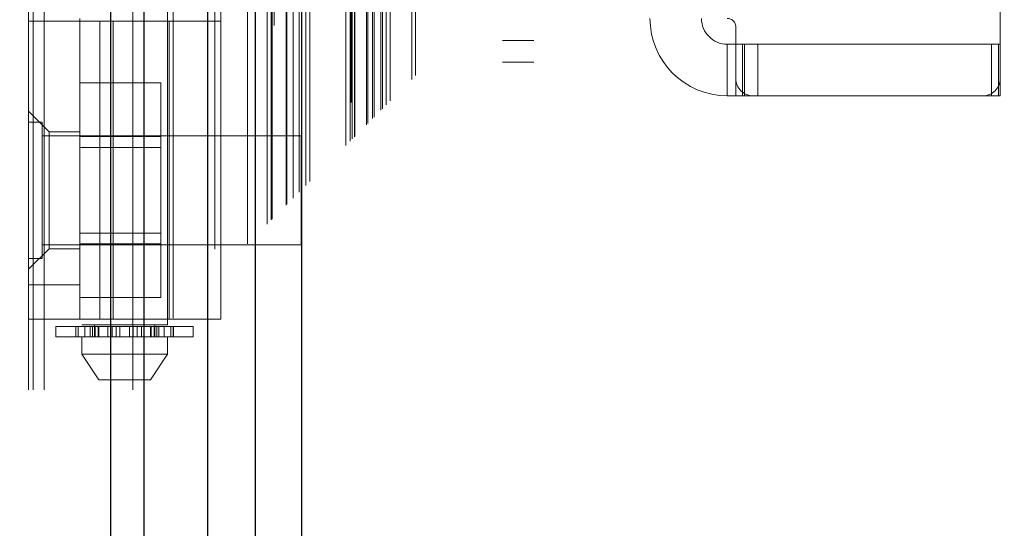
# Model space of a CAD drawing. Header units: inches. Extents: x 0.2 to 10.8, y 0.2 to 8.2.
# Tile 83 of 171: x 3.0199 to 3.1328, y 3.8255 to 3.8837. Entities that reach past the tile are written whole.
import ezdxf

# ---------------------------------------------------------------- set-up
doc = ezdxf.new("R2010")
doc.units = ezdxf.units.IN
doc.header["$MEASUREMENT"] = 0
doc.linetypes.add('HIDDEN', pattern=[0.075, 0.05, -0.025])
doc.layers.add('DIMENSIONS', color=140, linetype='Continuous')
doc.layers.add('SLD-0', color=179, linetype='Continuous')
doc.styles.add('SLDTEXTSTYLE0', font='TXT', dxfattribs={"width": 0.7})
doc.dimstyles.new('SLDDIMSTYLE0', dxfattribs={"dimtxt": 0.084961, "dimasz": 0.13, "dimexe": 0, "dimexo": 0.0625, "dimgap": 0.02124, "dimtad": 0, "dimtih": 1, "dimtoh": 1, "dimlfac": 20, "dimrnd": 1e-09, "dimzin": 12, "dimdsep": 46, "dimtxsty": 'SLDTEXTSTYLE0', "dimsah": 1, "dimcen": 0.09, "dimadec": 0, "dimazin": 3, "dimtfac": 1, "dimtofl": 0, "dimtmove": 0, "dimatfit": 3, "dimfxl": 0, "dimfrac": 2, "dimtolj": 1, "dimtzin": 12, "dimarcsym": 0})

# ---------------------------------------------------------------- blocks, each defined once
blk = doc.blocks.new('_D')
at = {"layer": 'DIMENSIONS'}
for p, q in [((3.13996, 5.26916), (2.5826, 5.26916)), ((2.7076, 5.26916), (2.7076, 4.38519)), ((2.51069, 4.23114), (2.48216, 4.23114)), ((2.48216, 4.23114), (2.48216, 4.09611)), ((2.90452, 4.23114), (2.93305, 4.23114)), ((2.93305, 4.23114), (2.93305, 4.09611)), ((2.48216, 4.09611), (2.51069, 4.09611)), ((2.93305, 4.09611), (2.90452, 4.09611)), ((2.7076, 3.17499), (2.7076, 4.07709)), ((3.13996, 3.17499), (2.5826, 3.17499))]:
    blk.add_line(p, q, dxfattribs=at)
for points in [[(2.7076, 5.26916), (2.6876, 5.13916), (2.7276, 5.13916)], [(2.7076, 3.17499), (2.7276, 3.30499), (2.6876, 3.30499)]]:
    blk.add_solid(points, dxfattribs=at)
at = {"layer": 'DIMENSIONS', "char_height": 0.083333, "attachment_point": 1, "style": 'SLDTEXTSTYLE0'}
for s, insert in [('41.88', (2.54603, 4.35758)), ('1063.8', (2.51069, 4.20353))]:
    blk.add_mtext(s, dxfattribs=dict(at, insert=insert))

msp = doc.modelspace()

# ---------------------------------------------------------------- linework, layer by layer
at = {"layer": 'SLD-0', "linetype": 'HIDDEN', "lineweight": 18}
for p, q in [((3.0227218, 3.0413208), (3.0227218, 5.7725526)), ((3.0209218, 3.0413208), (3.0209218, 5.4088184)), ((3.021449, 3.0413208), (3.021449, 5.4081103)), ((3.0227218, 3.0413208), (3.0227218, 5.4075115)), ((3.0328946, 3.0413208), (3.0328946, 5.4027261)), ((3.0341673, 3.0413208), (3.0341673, 5.4025708)), ((3.0369489, 5.3951857), (3.0369489, 3.048966)), ((3.0375032, 3.0495095), (3.0375032, 5.3946388)), ((3.0423051, 3.0574071), (3.0423051, 5.3867412)), ((3.042985, 3.0574713), (3.042985, 5.386677)), ((3.0450049, 5.3871566), (3.0450049, 3.0569917)), ((3.0460262, 3.0580325), (3.0460262, 5.3861158)), ((3.0465693, 5.3855724), (3.0465693, 3.0585745)), ((3.048276, 3.0602823), (3.048276, 5.383866)), ((3.0487644, 3.0607707), (3.0487644, 5.3833776)), ((3.0488542, 3.0608605), (3.0488542, 5.3832878)), ((3.0490986, 5.3830506), (3.0490986, 3.0611072)), ((3.0504556, 5.3817059), (3.0504556, 3.0624424)), ((3.0504741, 3.0624791), (3.0504741, 5.3816701)), ((3.0505545, 3.0625608), (3.0505545, 5.3815875)), ((3.051271, 3.063284), (3.051271, 5.3808593)), ((3.0519459, 3.0639521), (3.0519459, 5.3801961)), ((3.0522282, 5.3799388), (3.0522282, 3.0642095)), ((3.0527273, 3.0647336), (3.0527273, 5.3794147)), ((3.0531657, 3.065172), (3.0531657, 5.3789763)), ((3.0572961, 3.0693024), (3.0572961, 5.3748459)), ((3.0577961, 3.0698024), (3.0577961, 5.3743459)), ((3.0580461, 5.3740959), (3.0580461, 3.0700524)), ((3.0580461, 3.0700524), (3.0580461, 5.3740959)), ((3.0582961, 3.0703024), (3.0582961, 5.3738459)), ((3.0583247, 3.0703128), (3.0583247, 5.3738205)), ((3.0596711, 3.0716774), (3.0596711, 5.3724709)), ((3.0596711, 3.0716774), (3.0596711, 5.3724709)), ((3.0598156, 3.0718219), (3.0598156, 5.3723264)), ((3.0603732, 3.0723795), (3.0603732, 5.3717688)), ((3.0605461, 3.0725524), (3.0605461, 5.3715959)), ((3.0615196, 3.0735153), (3.0615196, 5.3706332)), ((3.061944, 3.0739503), (3.061944, 5.370198)), ((3.0624078, 3.0744141), (3.0624078, 5.3697342)), ((3.0648621, 3.0768684), (3.0648621, 5.3672799)), ((3.0652991, 3.0773087), (3.0652991, 5.3668535)), ((3.0734718, 3.0907708), (3.0734718, 5.3533208)), ((3.0734718, 3.0907708), (3.0734718, 5.3533208)), ((3.0752718, 3.0907708), (3.0752718, 5.3533208)), ((3.0788718, 3.0907708), (3.0788718, 5.3533208)), ((3.0579096, 3.1135991), (3.0579096, 5.3305491)), ((3.0615096, 3.1135991), (3.0615096, 5.3305491)), ((3.0633096, 3.1135991), (3.0633096, 5.3305491)), ((3.0633096, 3.1135991), (3.0633096, 5.3305491)), ((3.0270241, 3.9963834), (3.0270241, 3.8487456)), ((3.0368666, 3.8487456), (3.0368666, 3.9963834)), ((3.1323391, 3.876966), (3.1323391, 3.9694857)), ((3.0268273, 3.8838558), (3.0268273, 3.8835605)), ((3.0209218, 3.8835605), (3.042969, 3.8835605)), ((3.0268273, 3.849407), (3.0268273, 3.8835605)), ((3.0290923, 3.849407), (3.0290923, 3.8835605)), ((3.0306207, 3.8835605), (3.0306207, 3.849407)), ((3.0370635, 3.849407), (3.0370635, 3.8835605)), ((3.042969, 3.849407), (3.042969, 3.8835605)), ((3.1020241, 3.8828716), (3.1020241, 3.876966)), ((3.0752718, 3.8813458), (3.0788718, 3.8813458)), ((3.1010399, 3.880903), (3.1010399, 3.8749975)), ((3.1010399, 3.880903), (3.1020241, 3.880903)), ((3.1020241, 3.880903), (3.1030084, 3.880903)), ((3.1027856, 3.8749975), (3.1027856, 3.880903)), ((3.1030084, 3.8749975), (3.1030084, 3.880903)), ((3.1313548, 3.880903), (3.1030084, 3.880903)), ((3.10454, 3.8749975), (3.10454, 3.880903)), ((3.1313548, 3.880903), (3.1323391, 3.880903)), ((3.1313548, 3.8749975), (3.1313548, 3.880903)), ((3.132125, 3.8749975), (3.132125, 3.880903)), ((3.0752718, 3.8788458), (3.0788718, 3.8788458)), ((3.1020241, 3.8749975), (3.1020241, 3.876966)), ((3.1323391, 3.8749975), (3.1323391, 3.876966)), ((3.0268273, 3.8764683), (3.0360773, 3.8764683)), ((3.0360773, 3.8703195), (3.0360773, 3.8764683)), ((3.1020241, 3.8749975), (3.1010399, 3.8749975)), ((3.1030084, 3.8749975), (3.1020241, 3.8749975)), ((3.1039926, 3.8749975), (3.1030084, 3.8749975)), ((3.1039926, 3.8749975), (3.1303706, 3.8749975)), ((3.1313548, 3.8749975), (3.1303706, 3.8749975)), ((3.1323391, 3.8749975), (3.1313548, 3.8749975)), ((3.023284, 3.8708637), (3.0209218, 3.8732259)), ((3.0224843, 3.8719833), (3.0209218, 3.8719833)), ((3.0224843, 3.8563583), (3.0224843, 3.8719833)), ((3.0521718, 3.8704208), (3.0224843, 3.8704208)), ((3.023284, 3.8708637), (3.023284, 3.8641708)), ((3.0268273, 3.8708637), (3.023284, 3.8708637)), ((3.0268273, 3.8703195), (3.0360773, 3.8703195)), ((3.0360773, 3.858022), (3.0360773, 3.8703195)), ((3.0521718, 3.8579208), (3.0521718, 3.8704208)), ((3.0360773, 3.8690683), (3.0268273, 3.8690683)), ((3.023284, 3.8641708), (3.023284, 3.8574779)), ((3.0268273, 3.8592733), (3.0360773, 3.8592733)), ((3.0224843, 3.8579208), (3.0521718, 3.8579208)), ((3.0268273, 3.858022), (3.0360773, 3.858022)), ((3.0360773, 3.8518732), (3.0360773, 3.858022)), ((3.0209218, 3.8551156), (3.023284, 3.8574779)), ((3.023284, 3.8574779), (3.0268273, 3.8574779)), ((3.0209218, 3.8563583), (3.0224843, 3.8563583)), ((3.0268273, 3.853344), (3.0209218, 3.853344)), ((3.0268273, 3.8518732), (3.0360773, 3.8518732)), ((3.042969, 3.849407), (3.0209218, 3.849407)), ((3.0368666, 3.8487456), (3.0270241, 3.8487456)), ((3.0285005, 3.8487456), (3.0285005, 3.8473676)), ((3.0353903, 3.8473676), (3.0353903, 3.8487456)), ((3.0240714, 3.8485487), (3.0273997, 3.8485487)), ((3.0240714, 3.8485487), (3.0240714, 3.8473676)), ((3.0263432, 3.8485487), (3.0263432, 3.8473676)), ((3.0263648, 3.8473676), (3.0263648, 3.8485487)), ((3.026635, 3.8485487), (3.026635, 3.8473676)), ((3.0273997, 3.8485487), (3.0273997, 3.8473676)), ((3.0273997, 3.8485487), (3.0280113, 3.8485487)), ((3.0280113, 3.8473676), (3.0280113, 3.8485487)), ((3.0280113, 3.8485487), (3.0289596, 3.8485487)), ((3.0282571, 3.8473676), (3.0282571, 3.8485487)), ((3.0285005, 3.8485487), (3.0285005, 3.8473676)), ((3.028544, 3.8485487), (3.028544, 3.8473676)), ((3.028549, 3.8473676), (3.028549, 3.8485487)), ((3.0289209, 3.8473676), (3.0289209, 3.8485487)), ((3.0289596, 3.8485487), (3.0289596, 3.8473676)), ((3.0289596, 3.8485487), (3.028969, 3.8485487)), ((3.0289596, 3.8485487), (3.0300134, 3.8485487)), ((3.028969, 3.8473676), (3.028969, 3.8485487)), ((3.0300134, 3.8485487), (3.0300134, 3.8473676)), ((3.0300134, 3.8485487), (3.0305225, 3.8485487)), ((3.0305225, 3.8473676), (3.0305225, 3.8485487)), ((3.0305225, 3.8485487), (3.0309571, 3.8485487)), ((3.0309571, 3.8485487), (3.0309571, 3.8473676)), ((3.0309571, 3.8485487), (3.0313998, 3.8485487)), ((3.0313998, 3.8473676), (3.0313998, 3.8485487)), ((3.0313998, 3.8485487), (3.032491, 3.8485487)), ((3.032491, 3.8485487), (3.032491, 3.8473676)), ((3.032491, 3.8485487), (3.0329336, 3.8485487)), ((3.0329336, 3.8473676), (3.0329336, 3.8485487)), ((3.0329336, 3.8485487), (3.0333683, 3.8485487)), ((3.0333683, 3.8485487), (3.0333683, 3.8473676)), ((3.0333683, 3.8485487), (3.0338774, 3.8485487)), ((3.0338774, 3.8473676), (3.0338774, 3.8485487)), ((3.0338774, 3.8485487), (3.0349218, 3.8485487)), ((3.0349218, 3.8485487), (3.0349312, 3.8485487)), ((3.0349218, 3.8485487), (3.0349218, 3.8473676)), ((3.0349312, 3.8473676), (3.0349312, 3.8485487)), ((3.0349312, 3.8485487), (3.0358794, 3.8485487)), ((3.0349698, 3.8485487), (3.0349698, 3.8473676)), ((3.0353418, 3.8485487), (3.0353418, 3.8473676)), ((3.0353468, 3.8473676), (3.0353468, 3.8485487)), ((3.0353903, 3.8473676), (3.0353903, 3.8485487)), ((3.0356336, 3.8485487), (3.0356336, 3.8473676)), ((3.0358794, 3.8485487), (3.0358794, 3.8473676)), ((3.0358794, 3.8485487), (3.0364911, 3.8485487)), ((3.0364911, 3.8473676), (3.0364911, 3.8485487)), ((3.0364911, 3.8485487), (3.0398194, 3.8485487)), ((3.0372558, 3.8473676), (3.0372558, 3.8485487)), ((3.0375259, 3.8485487), (3.0375259, 3.8473676)), ((3.0375476, 3.8473676), (3.0375476, 3.8485487)), ((3.0398194, 3.8473676), (3.0398194, 3.8485487)), ((3.0273997, 3.8473676), (3.0240714, 3.8473676)), ((3.0270241, 3.8473676), (3.0270241, 3.8453991)), ((3.0280113, 3.8473676), (3.0273997, 3.8473676)), ((3.0285877, 3.8473676), (3.0280113, 3.8473676)), ((3.028544, 3.8473676), (3.0353031, 3.8473676)), ((3.0358794, 3.8473676), (3.0353031, 3.8473676)), ((3.0364911, 3.8473676), (3.0358794, 3.8473676)), ((3.0398194, 3.8473676), (3.0364911, 3.8473676)), ((3.0368666, 3.8453991), (3.0368666, 3.8473676)), ((3.0270241, 3.8453991), (3.0368666, 3.8453991)), ((3.0270241, 3.8453991), (3.0289926, 3.8424464)), ((3.0348981, 3.8424464), (3.0368666, 3.8453991)), ((3.0289926, 3.8424464), (3.0348981, 3.8424464))]:
    msp.add_line(p, q, dxfattribs=at)
at = {"layer": 'SLD-0', "linetype": 'Continuous', "lineweight": 25}
for p, q in [((3.030349, 3.0413208), (3.030349, 5.4027261)), ((3.0341673, 3.0413208), (3.0341673, 5.4025708)), ((3.0414596, 5.3871566), (3.0414596, 3.0569917)), ((3.0469103, 5.3817059), (3.0469103, 3.0624424)), ((3.0522282, 5.3799388), (3.0522282, 3.0642095))]:
    msp.add_line(p, q, dxfattribs=at)
at = {"layer": 'SLD-0', "linetype": 'HIDDEN', "lineweight": 18, "flags": 128}
msp.add_lwpolyline([(3.0579238, 5.3742093), (3.0579244, 4.1977055), (3.0579238, 3.0699485)], dxfattribs=at)
at = {"layer": 'SLD-0', "linetype": 'HIDDEN', "lineweight": 18}
for centre, radius, start, end in [((3.1010399, 3.8838558), 0.0088583, 180, 270), ((3.1010399, 3.8838558), 0.0029528, 180, 270), ((3.1010399, 3.8828716), 0.0009843, 0, 90), ((3.1039926, 3.876966), 0.0019685, 180, 270), ((3.1303706, 3.876966), 0.0019685, 270, 0)]:
    msp.add_arc(centre, radius, start, end, dxfattribs=at)
msp.add_open_spline([(3.0613271, 3.0733383), (3.0613258, 3.0764195), (3.0613221, 3.0847804), (3.0613223, 3.0988538), (3.0613233, 3.115487), (3.0613239, 3.1323381), (3.0613233, 3.1586738), (3.0613235, 3.1945858), (3.0613234, 3.2793573), (3.0613235, 3.4459955), (3.0613234, 3.7707452), (3.0613234, 4.26624), (3.0613237, 4.7209462), (3.0613232, 5.0585966), (3.061324, 5.1816665), (3.0613231, 5.2588976), (3.0613242, 5.290587), (3.0613227, 5.3166768), (3.0613222, 5.3367156), (3.0613247, 5.3497503), (3.0613301, 5.3609321), (3.061337, 5.3677281), (3.0613402, 5.3707973)], degree=3, knots=[0, 0, 0, 0, 0.00402339, 0.01091756, 0.01837698, 0.02574282, 0.03292153, 0.05276589, 0.07263643, 0.14361527, 0.27036056, 0.49669142, 0.7906276, 0.86411164, 0.93759209, 0.9513311, 0.96495928, 0.97897177, 0.98539885, 0.99112579, 0.99599235, 1, 1, 1, 1], dxfattribs=at)

# ---------------------------------------------------------------- dimensions: what is measured, and where the dimension line sits
at = {"layer": 'DIMENSIONS'}
dim = msp.add_linear_dim(base=(2.7076014, 3.1749908), p1=(3.1899596, 5.2691574), p2=(3.1899596, 3.1749908), angle=90, dimstyle='SLDDIMSTYLE0', dxfattribs=at)
dim.commit()
dim.dimension.update_dxf_attribs({"geometry": '_D', "text_midpoint": (2.7076014, 4.2311406), "dimtype": 160})

doc.saveas('drawing.dxf')
